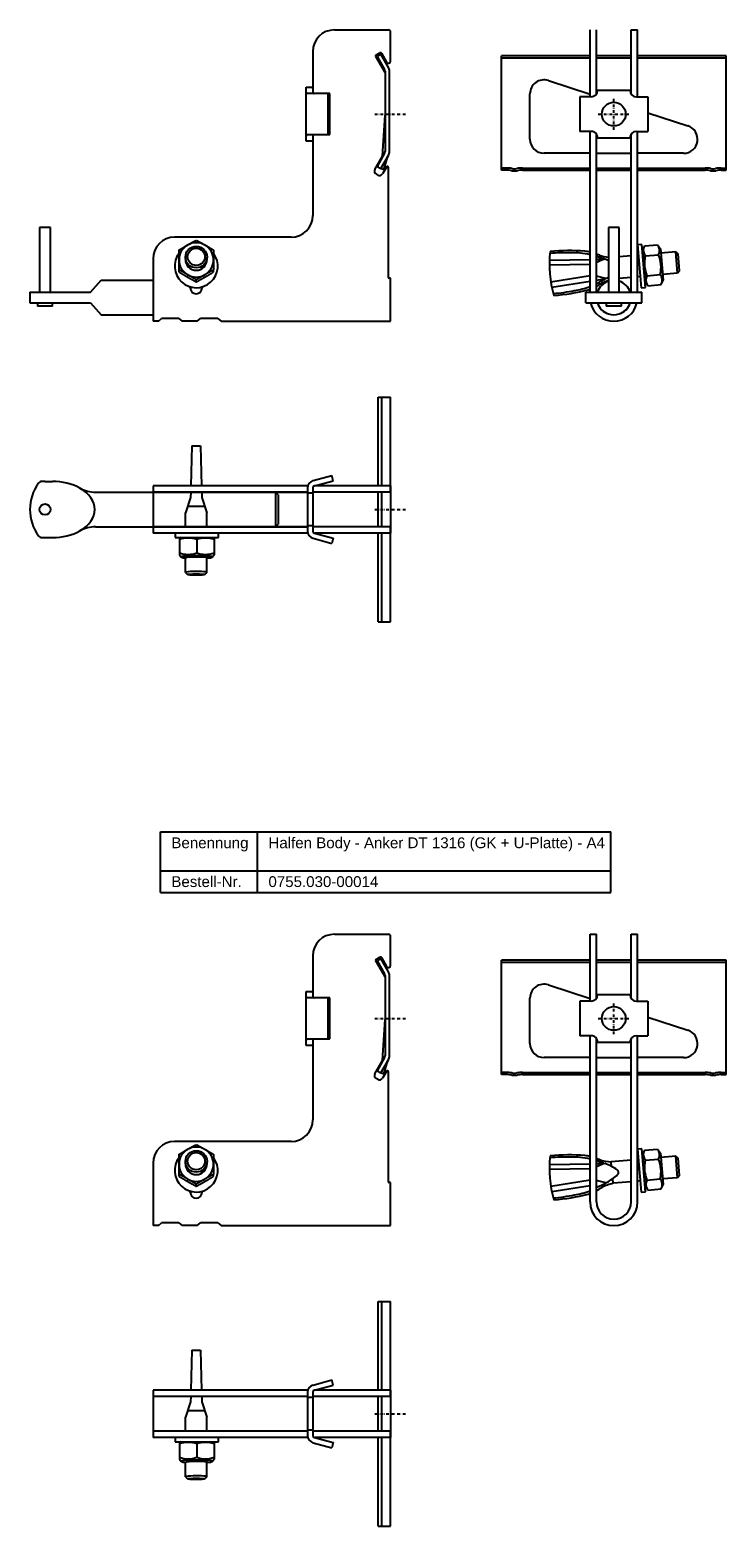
# Model space of a CAD drawing. Header units: millimetres. Extents: x 4118 to 5424, y -1122 to 170.
# Tile 1 of 4: x 4287 to 4609, y -1086 to -392. Entities that reach past the tile are written whole.
import ezdxf

# ---------------------------------------------------------------- set-up
doc = ezdxf.new("R2010")
doc.units = ezdxf.units.MM
doc.header["$LTSCALE"] = 10
doc.linetypes.add('STRICHPUNKT2', pattern=[0.5, 0.25, -0.125, 0, -0.125])
doc.layers.add('HALFEN', color=2, linetype='Continuous')
doc.styles.add('ARIAL50', font='ARIAL.TTF', dxfattribs={"height": 5})

msp = doc.modelspace()

# ---------------------------------------------------------------- linework, layer by layer
at = {"layer": 'HALFEN', "extrusion": (0, 1, 0)}
for p, q in [((4427.61, -392.32), (4452.61, -392.32)), ((4453.61, -406.75), (4453.61, -393.32)), ((4417.61, -402.32), (4417.61, -421.18)), ((4451.09, -412.11), (4446.76, -404.62)), ((4446.94, -403.94), (4448.68, -402.94)), ((4449.09, -403.58), (4447.35, -404.58)), ((4447.35, -404.58), (4450.89, -410.7)), ((4452.62, -409.7), (4449.09, -403.58)), ((4449.36, -403.12), (4451.74, -407.25)), ((4451.09, -411.45), (4451.09, -448.71)), ((4453.09, -448.71), (4453.09, -411.45)), ((4414.56, -418.82), (4417.56, -418.82)), ((4414.56, -418.94), (4414.56, -418.82)), ((4414.56, -420.12), (4414.56, -418.94)), ((4414.56, -427.1), (4414.56, -420.12)), ((4417.53, -421.82), (4415.67, -421.82)), ((4424.78, -421.82), (4417.53, -421.82)), ((4417.56, -419.43), (4417.56, -418.82)), ((4417.56, -419.43), (4417.56, -420.82)), ((4424.78, -440.82), (4424.78, -421.82)), ((4425.56, -421.82), (4424.78, -421.82)), ((4425.56, -440.82), (4425.56, -421.82)), ((4414.56, -435.54), (4414.56, -427.1)), ((4414.56, -442.52), (4414.56, -435.54)), ((4449.96, -450.85), (4451.09, -431.74)), ((4414.56, -443.7), (4414.56, -442.52)), ((4415.67, -440.82), (4417.53, -440.82)), ((4417.53, -440.82), (4424.78, -440.82)), ((4417.56, -441.82), (4417.56, -443.21)), ((4417.56, -443.21), (4417.56, -443.82)), ((4417.61, -441.46), (4417.61, -478.32)), ((4424.78, -440.82), (4425.56, -440.82)), ((4414.56, -443.82), (4414.56, -443.7)), ((4417.56, -443.82), (4414.56, -443.82)), ((4450.89, -449.46), (4447.35, -455.57)), ((4449.09, -456.57), (4452.62, -450.46)), ((4446.39, -457.02), (4449.96, -450.85)), ((4447.35, -455.57), (4449.07, -456.57)), ((4449.09, -456.57), (4449.07, -456.57)), ((4449.43, -456.7), (4449.09, -456.57)), ((4450.49, -457.07), (4449.43, -456.7)), ((4451.68, -455.87), (4449.86, -459.02)), ((4450.49, -457.07), (4452.4, -450.84)), ((4452.61, -507.02), (4452.61, -456.12)), ((4447.81, -459.57), (4446.94, -459.07)), ((4407.61, -488.32), (4353.61, -488.32)), ((4343.61, -498.32), (4343.61, -516.32)), ((4355.65, -504.45), (4355.65, -503.53)), ((4371.65, -504.45), (4371.65, -503.53)), ((4360.86, -511.82), (4360.86, -511.35)), ((4363.65, -509.04), (4363.65, -508.11)), ((4366.36, -511.35), (4366.36, -511.82)), ((4453.61, -507.32), (4452.91, -507.32)), ((4453.61, -516.32), (4453.61, -507.32)), ((4343.61, -516.32), (4343.61, -527.32)), ((4453.61, -527.32), (4453.61, -516.32)), ((4375.11, -527.32), (4453.61, -527.32)), ((4427.61, -811.32), (4452.61, -811.32)), ((4453.61, -825.75), (4453.61, -812.32)), ((4417.61, -821.32), (4417.61, -840.18)), ((4451.09, -831.11), (4446.76, -823.62)), ((4446.94, -822.94), (4448.68, -821.94)), ((4449.09, -822.58), (4447.35, -823.58)), ((4447.35, -823.58), (4450.89, -829.7)), ((4452.62, -828.7), (4449.09, -822.58)), ((4449.36, -822.12), (4451.74, -826.25)), ((4451.09, -830.45), (4451.09, -867.71)), ((4453.09, -867.71), (4453.09, -830.45)), ((4414.56, -837.82), (4417.56, -837.82)), ((4414.56, -837.94), (4414.56, -837.82)), ((4414.56, -839.13), (4414.56, -837.94)), ((4417.56, -838.43), (4417.56, -837.82)), ((4417.56, -838.43), (4417.56, -839.82)), ((4414.56, -846.1), (4414.56, -839.13)), ((4417.53, -840.82), (4415.67, -840.82)), ((4424.78, -840.82), (4417.53, -840.82)), ((4424.78, -859.82), (4424.78, -840.82)), ((4425.56, -840.82), (4424.78, -840.82)), ((4425.56, -859.82), (4425.56, -840.82)), ((4414.56, -854.54), (4414.56, -846.1)), ((4449.96, -869.85), (4451.09, -850.74)), ((4414.56, -861.52), (4414.56, -854.54)), ((4414.56, -862.71), (4414.56, -861.52)), ((4414.56, -862.82), (4414.56, -862.71)), ((4417.56, -862.82), (4414.56, -862.82)), ((4415.67, -859.82), (4417.53, -859.82)), ((4417.53, -859.82), (4424.78, -859.82)), ((4417.56, -860.82), (4417.56, -862.21)), ((4417.56, -862.21), (4417.56, -862.82)), ((4417.61, -860.46), (4417.61, -897.32)), ((4424.78, -859.82), (4425.56, -859.82)), ((4446.39, -876.02), (4449.96, -869.85)), ((4450.89, -868.46), (4447.35, -874.58)), ((4449.09, -875.57), (4452.62, -869.46)), ((4450.49, -876.08), (4452.4, -869.84)), ((4447.81, -878.57), (4446.94, -878.07)), ((4447.35, -874.58), (4449.07, -875.57)), ((4449.09, -875.57), (4449.07, -875.57)), ((4449.43, -875.7), (4449.09, -875.57)), ((4450.49, -876.08), (4449.43, -875.7)), ((4451.68, -874.87), (4449.86, -878.02)), ((4452.61, -926.02), (4452.61, -875.12)), ((4407.61, -907.32), (4353.61, -907.32)), ((4343.61, -917.32), (4343.61, -935.32)), ((4355.65, -923.45), (4355.65, -922.53)), ((4363.65, -928.04), (4363.65, -927.12)), ((4371.65, -923.45), (4371.65, -922.53)), ((4453.61, -926.32), (4452.91, -926.32)), ((4453.61, -935.32), (4453.61, -926.32)), ((4343.61, -935.32), (4343.61, -946.32)), ((4360.86, -930.82), (4360.86, -930.35)), ((4366.36, -930.35), (4366.36, -930.82)), ((4453.61, -946.32), (4453.61, -935.32)), ((4375.11, -946.32), (4453.61, -946.32))]:
    msp.add_line(p, q, dxfattribs=at)
at = {"layer": 'HALFEN'}
for p, q in [((4546.01, -423.31), (4546.01, -392.32)), ((4549.01, -421.98), (4549.01, -392.32)), ((4565.01, -421.97), (4565.01, -392.32)), ((4565.01, -392.32), (4568.01, -392.32)), ((4568.01, -423.33), (4568.01, -392.32)), ((4505.01, -457.32), (4505.01, -404.33)), ((4546.01, -404.33), (4505.01, -404.33)), ((4546.01, -405.33), (4505.01, -405.33)), ((4565.01, -404.33), (4549.01, -404.33)), ((4565.01, -405.33), (4549.01, -405.33)), ((4609.01, -404.33), (4568.01, -404.33)), ((4609.01, -405.33), (4568.01, -405.33)), ((4609.01, -457.32), (4609.01, -404.33)), ((4526.7, -415.78), (4546.01, -422.05)), ((4518.19, -442.96), (4518.19, -421.96)), ((4564.52, -420.33), (4549.52, -420.31)), ((4541.3, -423.31), (4541.29, -439.31)), ((4546.51, -423.31), (4541.3, -423.31)), ((4567.51, -423.33), (4572.72, -423.33)), ((4572.72, -423.33), (4572.71, -439.33)), ((4572.72, -430.73), (4591.33, -436.78)), ((4546.5, -439.31), (4541.29, -439.31)), ((4546.01, -513.82), (4546.01, -439.31)), ((4549.01, -513.82), (4549.01, -440.67)), ((4549.5, -442.31), (4564.5, -442.33)), ((4565.01, -513.82), (4565.01, -440.66)), ((4567.5, -439.33), (4572.71, -439.33)), ((4568.01, -513.82), (4568.01, -439.33)), ((4546.01, -449.46), (4524.69, -449.46)), ((4549.01, -449.46), (4565.01, -449.46)), ((4589.32, -449.46), (4568.01, -449.46)), ((4507.26, -456.32), (4505.01, -456.32)), ((4507.26, -457.32), (4505.01, -457.32)), ((4514.76, -456.32), (4546.01, -456.32)), ((4514.76, -457.32), (4546.01, -457.32)), ((4549.01, -456.32), (4565.01, -456.32)), ((4549.01, -457.32), (4565.01, -457.32)), ((4568.01, -456.32), (4599.26, -456.32)), ((4568.01, -457.32), (4599.26, -457.32)), ((4606.76, -456.32), (4609.01, -456.32)), ((4606.76, -457.32), (4609.01, -457.32)), ((4291.11, -483.82), (4291.11, -513.82)), ((4296.11, -483.82), (4291.11, -483.82)), ((4296.11, -513.82), (4296.11, -483.82)), ((4554.51, -483.82), (4554.51, -513.82)), ((4559.51, -483.82), (4554.51, -483.82)), ((4559.51, -513.82), (4559.51, -483.82)), ((4570, -491.74), (4568.01, -491.91)), ((4568.01, -491.91), (4569.75, -511.84)), ((4571.74, -511.66), (4570, -491.74)), ((4571.18, -492.4), (4577.32, -491.86)), ((4577.32, -491.86), (4578.6, -493.7)), ((4358.65, -498.6), (4358.64, -497.59)), ((4368.65, -498.6), (4368.65, -497.59)), ((4527.21, -498.96), (4546.01, -498.61)), ((4549.01, -498.55), (4552.59, -498.49)), ((4552.59, -498.49), (4549.01, -500.14)), ((4565.01, -496.94), (4559.51, -497.42)), ((4568.42, -496.64), (4568.01, -496.68)), ((4571.18, -492.4), (4570.23, -494.43)), ((4570.23, -494.43), (4571.51, -508.97)), ((4571.58, -497), (4577.72, -496.46)), ((4578.6, -493.7), (4579.88, -508.24)), ((4585.72, -495.13), (4578.78, -495.73)), ((4586.8, -496.04), (4585.72, -495.13)), ((4586.59, -505.09), (4585.72, -495.13)), ((4587.5, -504.01), (4586.8, -496.04)), ((4546.01, -501.03), (4527.18, -501.26)), ((4572.39, -506.2), (4578.53, -505.67)), ((4586.59, -505.09), (4579.65, -505.7)), ((4587.5, -504.01), (4586.59, -505.09)), ((4314.61, -513.82), (4319.61, -508.32)), ((4319.61, -508.32), (4343.61, -508.32)), ((4546.01, -506.25), (4527.88, -509.23)), ((4528.3, -511.48), (4546.01, -508.7)), ((4553.38, -507.54), (4549.01, -506.39)), ((4549.01, -508.23), (4553.38, -507.54)), ((4565.01, -506.98), (4559.51, -507.46)), ((4569.29, -506.6), (4568.01, -506.72)), ((4569.75, -511.84), (4571.74, -511.66)), ((4572.79, -510.81), (4571.51, -508.97)), ((4572.79, -510.81), (4578.93, -510.27)), ((4578.93, -510.27), (4579.88, -508.24)), ((4286.61, -513.82), (4314.61, -513.82)), ((4286.61, -513.82), (4286.61, -518.82)), ((4286.61, -518.82), (4314.61, -518.82)), ((4290.11, -518.82), (4290.11, -520.32)), ((4297.11, -520.32), (4297.11, -518.82)), ((4314.61, -518.82), (4319.61, -524.32)), ((4544.01, -513.82), (4570.01, -513.82)), ((4544.01, -518.82), (4544.01, -513.82)), ((4544.01, -518.82), (4570.01, -518.82)), ((4553.51, -518.82), (4553.51, -520.32)), ((4560.51, -520.32), (4560.51, -518.82)), ((4570.01, -518.82), (4570.01, -513.82)), ((4297.11, -520.32), (4290.11, -520.32)), ((4319.61, -524.32), (4343.61, -524.32)), ((4346.11, -527.32), (4347.61, -526.02)), ((4355.61, -526.02), (4347.61, -526.02)), ((4355.61, -526.02), (4357.11, -527.32)), ((4364.11, -527.32), (4365.61, -526.02)), ((4373.61, -526.02), (4365.61, -526.02)), ((4373.61, -526.02), (4375.11, -527.32)), ((4560.51, -520.32), (4553.51, -520.32)), ((4346.11, -527.32), (4343.61, -527.32)), ((4346.11, -527.32), (4343.61, -527.32)), ((4364.11, -527.32), (4357.11, -527.32)), ((4447.88, -603.51), (4447.88, -562.51)), ((4447.88, -562.51), (4453.61, -562.51)), ((4449.61, -603.51), (4449.61, -562.51)), ((4453.61, -606.51), (4453.61, -562.51)), ((4361.59, -584.99), (4361.15, -603.51)), ((4361.61, -584.99), (4365.61, -584.99)), ((4365.63, -584.99), (4366.08, -603.51)), ((4293.61, -601.51), (4297.02, -601.51)), ((4417.71, -601.14), (4426.46, -598.8)), ((4418.35, -603.56), (4427.11, -601.21)), ((4427.11, -601.21), (4426.46, -598.8)), ((4317.02, -606.51), (4415.11, -606.51)), ((4415.26, -603.51), (4343.61, -603.51)), ((4343.61, -603.51), (4343.61, -625.51)), ((4415.11, -606.51), (4343.61, -606.51)), ((4361.02, -608.95), (4358.61, -615.99)), ((4361.07, -606.51), (4361.02, -608.95)), ((4366.15, -606.51), (4366.21, -608.95)), ((4366.21, -608.95), (4368.61, -616.01)), ((4400.38, -606.51), (4400.38, -622.51)), ((4401.61, -607.74), (4400.38, -606.51)), ((4401.61, -607.74), (4401.61, -621.28)), ((4415.11, -604.53), (4415.11, -624.49)), ((4417.61, -607.01), (4415.11, -607.01)), ((4417.61, -604.53), (4417.61, -624.49)), ((4453.61, -606.51), (4417.61, -606.51)), ((4417.61, -606.51), (4417.61, -608.51)), ((4417.61, -608.51), (4417.61, -620.51)), ((4453.61, -603.51), (4418.54, -603.51)), ((4447.88, -622.51), (4447.88, -606.51)), ((4449.61, -622.51), (4449.61, -606.51)), ((4453.61, -603.51), (4453.61, -625.51)), ((4453.61, -606.51), (4453.61, -622.51)), ((4358.61, -622.51), (4358.61, -615.99)), ((4359.64, -612.99), (4367.56, -612.99)), ((4368.61, -622.51), (4368.61, -616.01)), ((4317.02, -622.51), (4415.11, -622.51)), ((4415.11, -622.51), (4343.61, -622.51)), ((4400.38, -622.51), (4401.61, -621.28)), ((4417.61, -622.01), (4415.11, -622.01)), ((4417.61, -620.51), (4417.61, -622.51)), ((4453.61, -622.51), (4417.61, -622.51)), ((4453.61, -666.51), (4453.61, -622.51)), ((4292.22, -627.51), (4297.02, -627.51)), ((4415.26, -625.51), (4343.61, -625.51)), ((4373.9, -625.51), (4353.9, -625.51)), ((4353.9, -625.51), (4353.9, -627.51)), ((4353.9, -627.51), (4373.9, -627.51)), ((4356.6, -627.51), (4355.9, -627.91)), ((4355.9, -627.91), (4355.9, -635.5)), ((4356.6, -627.51), (4371.2, -627.51)), ((4363.9, -628.45), (4363.9, -634.61)), ((4371.2, -627.51), (4371.9, -627.91)), ((4371.9, -627.91), (4371.9, -635.5)), ((4373.9, -627.51), (4373.9, -625.51)), ((4417.71, -627.87), (4426.46, -630.22)), ((4418.35, -625.46), (4427.11, -627.8)), ((4453.61, -625.51), (4418.54, -625.51)), ((4427.11, -627.8), (4426.46, -630.22)), ((4447.88, -666.51), (4447.88, -625.51)), ((4449.61, -666.51), (4449.61, -625.51)), ((4355.9, -635.5), (4356.6, -636.53)), ((4358.61, -643.68), (4358.61, -636.96)), ((4368.61, -643.66), (4368.61, -636.83)), ((4371.9, -635.5), (4371.2, -636.53)), ((4358.61, -643.66), (4359.61, -644.65)), ((4368.61, -643.66), (4367.61, -644.65)), ((4447.88, -666.51), (4453.61, -666.51)), ((4347.11, -763.93), (4555.58, -763.93)), ((4347.11, -791.93), (4347.11, -763.93)), ((4392.07, -791.93), (4392.07, -763.93)), ((4555.58, -791.93), (4555.58, -763.93)), ((4347.11, -781.93), (4555.58, -781.93)), ((4347.11, -791.93), (4555.58, -791.93)), ((4546.01, -842.31), (4546.01, -811.32)), ((4546.01, -811.32), (4549.01, -811.32)), ((4549.01, -840.98), (4549.01, -811.32)), ((4565.01, -840.98), (4565.01, -811.32)), ((4565.01, -811.32), (4568.01, -811.32)), ((4568.01, -842.33), (4568.01, -811.32)), ((4505.01, -876.33), (4505.01, -823.33)), ((4546.01, -823.33), (4505.01, -823.33)), ((4546.01, -824.33), (4505.01, -824.33)), ((4565.01, -823.33), (4549.01, -823.33)), ((4565.01, -824.33), (4549.01, -824.33)), ((4609.01, -823.33), (4568.01, -823.33)), ((4609.01, -824.33), (4568.01, -824.33)), ((4609.01, -876.33), (4609.01, -823.33)), ((4526.7, -834.78), (4546.01, -841.05)), ((4518.19, -861.96), (4518.19, -840.96)), ((4541.3, -842.31), (4541.29, -858.31)), ((4546.51, -842.31), (4541.3, -842.31)), ((4564.52, -839.33), (4549.52, -839.32)), ((4567.51, -842.33), (4572.72, -842.33)), ((4572.72, -842.33), (4572.71, -858.33)), ((4572.72, -849.73), (4591.33, -855.78)), ((4546.5, -858.31), (4541.29, -858.31)), ((4546.01, -935.32), (4546.01, -858.31)), ((4567.5, -858.33), (4572.71, -858.33)), ((4568.01, -935.32), (4568.01, -858.33)), ((4549.01, -935.32), (4549.01, -859.67)), ((4549.5, -861.32), (4564.5, -861.33)), ((4565.01, -935.32), (4565.01, -859.66)), ((4546.01, -868.46), (4524.69, -868.46)), ((4549.01, -868.46), (4565.01, -868.46)), ((4589.32, -868.46), (4568.01, -868.46)), ((4507.26, -875.33), (4505.01, -875.33)), ((4507.26, -876.33), (4505.01, -876.33)), ((4514.76, -875.33), (4546.01, -875.33)), ((4514.76, -876.33), (4546.01, -876.33)), ((4549.01, -875.33), (4565.01, -875.33)), ((4549.01, -876.33), (4565.01, -876.33)), ((4568.01, -875.33), (4599.26, -875.33)), ((4568.01, -876.33), (4599.26, -876.33)), ((4606.76, -875.33), (4609.01, -875.33)), ((4606.76, -876.33), (4609.01, -876.33)), ((4570, -910.74), (4568.01, -910.91)), ((4568.01, -910.91), (4569.75, -930.84)), ((4571.74, -930.66), (4570, -910.74)), ((4571.18, -911.4), (4570.23, -913.43)), ((4570.23, -913.43), (4571.51, -927.97)), ((4571.18, -911.4), (4577.32, -910.86)), ((4577.32, -910.86), (4578.6, -912.7)), ((4578.6, -912.7), (4579.88, -927.24)), ((4585.72, -914.13), (4578.78, -914.74)), ((4586.8, -915.04), (4585.72, -914.13)), ((4586.59, -924.09), (4585.72, -914.13)), ((4358.65, -917.6), (4358.64, -916.59)), ((4368.65, -917.6), (4368.65, -916.59)), ((4546.01, -920.03), (4527.18, -920.26)), ((4527.21, -917.96), (4546.01, -917.61)), ((4549.01, -917.55), (4552.59, -917.49)), ((4552.59, -917.49), (4549.01, -919.14)), ((4565.01, -915.94), (4555.83, -916.74)), ((4556.02, -918.91), (4555.83, -916.74)), ((4568.42, -915.64), (4568.01, -915.68)), ((4571.58, -916), (4577.72, -915.46)), ((4587.5, -923.01), (4586.8, -915.04)), ((4546.01, -925.25), (4527.88, -928.23)), ((4528.3, -930.48), (4546.01, -927.7)), ((4553.38, -926.54), (4549.01, -925.39)), ((4556.71, -926.71), (4556.52, -924.55)), ((4565.01, -925.98), (4556.71, -926.71)), ((4569.29, -925.6), (4568.01, -925.72)), ((4572.79, -929.81), (4571.51, -927.97)), ((4572.39, -925.21), (4578.53, -924.67)), ((4578.93, -929.27), (4579.88, -927.24)), ((4586.59, -924.09), (4579.65, -924.7)), ((4587.5, -923.01), (4586.59, -924.09)), ((4569.75, -930.84), (4571.74, -930.66)), ((4572.79, -929.81), (4578.93, -929.27)), ((4346.11, -946.32), (4343.61, -946.32)), ((4346.11, -946.32), (4343.61, -946.32)), ((4346.11, -946.32), (4347.61, -945.02)), ((4355.61, -945.02), (4347.61, -945.02)), ((4355.61, -945.02), (4357.11, -946.32)), ((4364.11, -946.32), (4357.11, -946.32)), ((4364.11, -946.32), (4365.61, -945.02)), ((4373.61, -945.02), (4365.61, -945.02)), ((4373.61, -945.02), (4375.11, -946.32)), ((4447.88, -1022.51), (4447.88, -981.51)), ((4447.88, -981.51), (4453.61, -981.51)), ((4449.61, -1022.51), (4449.61, -981.51)), ((4453.61, -1025.51), (4453.61, -981.51)), ((4361.59, -1003.99), (4361.15, -1022.51)), ((4361.61, -1003.99), (4365.61, -1003.99)), ((4365.63, -1003.99), (4366.08, -1022.51)), ((4417.71, -1020.15), (4426.46, -1017.8)), ((4427.11, -1020.21), (4426.46, -1017.8)), ((4415.26, -1022.51), (4343.61, -1022.51)), ((4343.61, -1022.51), (4343.61, -1044.51)), ((4415.11, -1025.51), (4343.61, -1025.51)), ((4361.07, -1025.51), (4361.02, -1027.95)), ((4366.15, -1025.51), (4366.21, -1027.95)), ((4415.11, -1023.53), (4415.11, -1043.49)), ((4417.61, -1023.53), (4417.61, -1043.49)), ((4453.61, -1025.51), (4417.61, -1025.51)), ((4417.61, -1025.51), (4417.61, -1027.51)), ((4418.35, -1022.56), (4427.11, -1020.21)), ((4453.61, -1022.51), (4418.54, -1022.51)), ((4447.88, -1041.51), (4447.88, -1025.51)), ((4449.61, -1041.51), (4449.61, -1025.51)), ((4453.61, -1022.51), (4453.61, -1044.51)), ((4453.61, -1025.51), (4453.61, -1041.51)), ((4361.02, -1027.95), (4358.61, -1034.99)), ((4359.64, -1031.99), (4367.56, -1031.99)), ((4366.21, -1027.95), (4368.61, -1035.01)), ((4417.61, -1026.01), (4415.11, -1026.01)), ((4417.61, -1027.51), (4417.61, -1039.51)), ((4358.61, -1041.51), (4358.61, -1034.99)), ((4368.61, -1041.51), (4368.61, -1035.01)), ((4417.61, -1039.51), (4417.61, -1041.51)), ((4415.11, -1041.51), (4343.61, -1041.51)), ((4415.26, -1044.51), (4343.61, -1044.51)), ((4373.9, -1044.51), (4353.9, -1044.51)), ((4353.9, -1044.51), (4353.9, -1046.51)), ((4353.9, -1046.51), (4373.9, -1046.51)), ((4356.6, -1046.51), (4355.9, -1046.91)), ((4356.6, -1046.51), (4371.2, -1046.51)), ((4371.2, -1046.51), (4371.9, -1046.91)), ((4373.9, -1046.51), (4373.9, -1044.51)), ((4417.61, -1041.01), (4415.11, -1041.01)), ((4453.61, -1041.51), (4417.61, -1041.51)), ((4418.35, -1044.46), (4427.11, -1046.81)), ((4453.61, -1044.51), (4418.54, -1044.51)), ((4447.88, -1085.51), (4447.88, -1044.51)), ((4449.61, -1085.51), (4449.61, -1044.51)), ((4453.61, -1085.51), (4453.61, -1041.51)), ((4355.9, -1046.91), (4355.9, -1054.51)), ((4363.9, -1047.46), (4363.9, -1053.62)), ((4371.9, -1046.91), (4371.9, -1054.51)), ((4417.71, -1046.87), (4426.46, -1049.22)), ((4427.11, -1046.81), (4426.46, -1049.22)), ((4355.9, -1054.51), (4356.6, -1055.53)), ((4358.61, -1062.68), (4358.61, -1055.96)), ((4368.61, -1062.66), (4368.61, -1055.84)), ((4371.9, -1054.51), (4371.2, -1055.53)), ((4358.61, -1062.66), (4359.61, -1063.65)), ((4368.61, -1062.66), (4367.61, -1063.65)), ((4447.88, -1085.51), (4453.61, -1085.51))]:
    msp.add_line(p, q, dxfattribs=at)
at = {"layer": 'HALFEN', "color": 1, "linetype": 'STRICHPUNKT2', "ltscale": 0.5}
for p, q in [((4557.01, -438.57), (4557.01, -424.07)), ((4446.36, -431.32), (4460.86, -431.32)), ((4549.76, -431.32), (4564.26, -431.32)), ((4446.36, -614.51), (4460.86, -614.51)), ((4557.01, -857.57), (4557.01, -843.07)), ((4446.36, -850.32), (4460.86, -850.32)), ((4549.76, -850.32), (4564.26, -850.32)), ((4446.36, -1033.51), (4460.86, -1033.51))]:
    msp.add_line(p, q, dxfattribs=at)
at = {"layer": 'HALFEN'}
for centre, radius in [((4557.01, -431.32), 5.5), ((4293.61, -614.51), 2.55), ((4557.01, -850.32), 5.5)]:
    msp.add_circle(centre, radius, dxfattribs=at)
for centre, radius, start, end in [((4427.61, -402.32), 10, 90, 180), ((4452.61, -393.32), 1, 0, 90), ((4447.19, -404.37), 0.5, 120, 210), ((4448.93, -403.37), 0.5, 30, 120), ((4452.61, -406.75), 1, 210, 0), ((4449.59, -411.45), 1.5, 0, 30), ((4449.59, -411.45), 3.5, 0, 30), ((4524.69, -421.96), 6.5, 72, 180), ((4546.52, -420.31), 3, 269.95559, 359.95559), ((4567.52, -420.33), 3, 179.95559, 269.95559), ((4524.69, -442.96), 6.5, 180, 270), ((4546.5, -442.31), 3, 359.95559, 89.95559), ((4567.5, -442.33), 3, 89.95559, 179.95559), ((4589.32, -442.96), 6.5, 270, 72), ((4449.59, -448.71), 1.5, 330, 360), ((4449.59, -448.71), 3.5, 330, 0), ((4447.69, -457.77), 1.5, 150, 240), ((4452.11, -456.12), 0.5, 0, 150), ((4507.26, -472.32), 16, 80.36636, 90), ((4507.26, -472.32), 15, 80.36636, 90), ((4511.01, -450.23), 6.41, 260.36636, 279.63364), ((4514.76, -472.32), 16, 90, 99.63364), ((4514.76, -472.32), 15, 90, 99.63364), ((4599.26, -472.32), 16, 80.36636, 90), ((4599.26, -472.32), 15, 80.36636, 90), ((4603.01, -450.23), 6.41, 260.36636, 279.63364), ((4606.76, -472.32), 16, 90, 99.63364), ((4606.76, -472.32), 15, 90, 99.63364), ((4448.56, -458.27), 1.5, 240, 330), ((4511.01, -450.23), 7.41, 260.36636, 279.63364), ((4603.01, -450.23), 7.41, 260.36636, 279.63364), ((4407.61, -478.32), 10, 270, 0), ((4353.61, -498.32), 10, 90, 180), ((4363.61, -501.74), 10, 142.77906, 36.51596), ((4580.21, -500.63), 53.03, 173.82027, 196.17973), ((4535.15, -582.36), 86.81, 88.64672, 95.12899), ((4536.27, -599.71), 105.15, 86.04137, 94.79234), ((4538.02, -531.33), 35.76, 77.09525, 91.31141), ((4537.98, -527.41), 33.07, 75.95927, 80.34246), ((4537.98, -527.41), 33.07, 68.09069, 70.52951), ((4538.02, -531.33), 35.76, 69.02091, 72.10841), ((4557.53, -472.98), 24.81, 253.11296, 262.99761), ((4543.96, -522.99), 25.98, 69.87312, 74.68904), ((4544.94, -521.97), 24.69, 67.20409, 71.18568), ((4574.74, -494.41), 4.08, 159.43847, 219.43847), ((4586.48, -500.33), 15.27, 167.38303, 202.61697), ((4574.16, -494.46), 4.08, 330.56153, 30.56153), ((4563.63, -502.33), 15.27, 347.38303, 22.61697), ((4575.37, -508.26), 4.08, 339.43847, 39.43847), ((4363.61, -511.82), 2.75, 180, 0), ((4452.91, -507.02), 0.3, 180, 270), ((4519.73, -410.69), 105.15, 275.20766, 283.95863), ((4533.33, -477.73), 35.76, 278.68859, 290.75985), ((4533.97, -481.59), 33.07, 289.65754, 291.33467), ((4533.33, -477.73), 35.76, 295.99787, 300.97909), ((4533.97, -481.59), 33.07, 297.03435, 301.90931), ((4557.01, -516.32), 8, 108.20996, 161.79004), ((4562.68, -531.8), 24.81, 109.22537, 116.88704), ((4540.63, -484.9), 25.98, 295.31096, 300.12688), ((4541.77, -485.75), 24.69, 298.81432, 301.05233), ((4557.01, -516.32), 8, 18.20996, 71.79004), ((4575.95, -508.21), 4.08, 150.56153, 210.56153), ((4521.64, -427.97), 86.81, 274.87101, 281.35328), ((4557.01, -516.32), 11, 193.13656, 346.86344), ((4557.01, -516.32), 8, 198.20996, 251.79004), ((4557.01, -516.32), 8, 198.20996, 341.79004), ((4557.01, -516.32), 8, 288.20996, 341.79004), ((4307.17, -614.51), 20.55, 143.64928, 216.35854), ((4292.22, -603.51), 2, 91.33538, 143.64928), ((4292.95, -634.88), 33.38, 88.87071, 91.33538), ((4418.61, -604.53), 3.5, 105, 180), ((4317.02, -591.51), 15, 240.67836, 270), ((4418.61, -604.53), 1, 105, 180), ((4317.02, -637.51), 15, 90, 119.32164), ((4292.22, -625.51), 2, 216.35854, 270), ((4359.9, -639.27), 11.53, 69.70545, 110.29455), ((4367.9, -639.27), 11.53, 69.70545, 110.29455), ((4418.61, -624.49), 3.5, 180, 255), ((4418.61, -624.49), 1, 180, 255), ((4359.9, -623.8), 11.53, 249.70545, 290.29455), ((4367.9, -623.8), 11.53, 249.70545, 290.29455), ((4427.61, -821.32), 10, 90, 180), ((4452.61, -812.32), 1, 0, 90), ((4447.19, -823.37), 0.5, 120, 210), ((4448.93, -822.37), 0.5, 30, 120), ((4449.59, -830.45), 1.5, 0, 30), ((4452.61, -825.75), 1, 210, 0), ((4449.59, -830.45), 3.5, 0, 30), ((4524.69, -840.96), 6.5, 72, 180), ((4546.52, -839.31), 3, 269.95559, 359.95559), ((4567.52, -839.33), 3, 179.95559, 269.95559), ((4546.5, -861.31), 3, 359.95559, 89.95559), ((4567.5, -861.33), 3, 89.95559, 179.95559), ((4589.32, -861.96), 6.5, 270, 72), ((4524.69, -861.96), 6.5, 180, 270), ((4449.59, -867.71), 1.5, 330, 360), ((4449.59, -867.71), 3.5, 330, 0), ((4447.69, -876.77), 1.5, 150, 240), ((4448.56, -877.27), 1.5, 240, 330), ((4452.11, -875.12), 0.5, 0, 150), ((4507.26, -891.33), 16, 80.36636, 90), ((4507.26, -891.33), 15, 80.36636, 90), ((4511.01, -869.23), 7.41, 260.36636, 279.63364), ((4511.01, -869.23), 6.41, 260.36636, 279.63364), ((4514.76, -891.33), 16, 90, 99.63364), ((4514.76, -891.33), 15, 90, 99.63364), ((4599.26, -891.33), 16, 80.36636, 90), ((4599.26, -891.33), 15, 80.36636, 90), ((4603.01, -869.23), 7.41, 260.36636, 279.63364), ((4603.01, -869.23), 6.41, 260.36636, 279.63364), ((4606.76, -891.33), 16, 90, 99.63364), ((4606.76, -891.33), 15, 90, 99.63364), ((4407.61, -897.32), 10, 270, 0), ((4353.61, -917.32), 10, 90, 180), ((4363.61, -920.74), 10, 142.77906, 36.51596), ((4580.21, -919.63), 53.03, 173.82027, 196.17973), ((4535.15, -1001.36), 86.81, 88.64672, 95.12899), ((4536.27, -1018.71), 105.15, 86.04137, 94.79234), ((4538.02, -950.33), 35.76, 77.09525, 91.31141), ((4537.98, -946.41), 33.07, 75.95927, 80.34246), ((4574.74, -913.41), 4.08, 159.43847, 219.43847), ((4574.16, -913.46), 4.08, 330.56153, 30.56153), ((4537.98, -946.41), 33.07, 68.09069, 70.52951), ((4538.02, -950.33), 35.76, 69.02091, 72.10841), ((4557.53, -891.98), 24.81, 253.11296, 266.23113), ((4543.96, -942), 25.98, 69.87312, 74.68904), ((4544.94, -940.97), 24.69, 56.39419, 71.18568), ((4557.9, -921.57), 1.36, 4.51801, 58.84061), ((4557.9, -921.6), 1.36, 311.15939, 5.48199), ((4586.48, -919.34), 15.27, 167.38303, 202.61697), ((4563.63, -921.33), 15.27, 347.38303, 22.61697), ((4452.91, -926.02), 0.3, 180, 270), ((4540.63, -903.91), 25.98, 288.80694, 300.12688), ((4533.97, -900.59), 33.07, 297.03435, 301.90931), ((4562.68, -950.8), 24.81, 103.76887, 116.88704), ((4541.77, -904.75), 24.69, 298.81432, 313.60581), ((4575.95, -927.21), 4.08, 150.56153, 210.56153), ((4575.37, -927.26), 4.08, 339.43847, 39.43847), ((4363.61, -930.82), 2.75, 180, 0), ((4521.64, -846.97), 86.81, 274.87101, 281.35328), ((4519.73, -829.69), 105.15, 275.20766, 283.95863), ((4533.33, -896.73), 35.76, 278.68859, 290.75985), ((4533.97, -900.59), 33.07, 289.65754, 291.33467), ((4557.01, -935.32), 11, 180, 0), ((4557.01, -935.32), 8, 180, 0), ((4418.61, -1023.53), 3.5, 105, 180), ((4418.61, -1023.53), 1, 105, 180), ((4418.61, -1043.49), 3.5, 180, 255), ((4418.61, -1043.49), 1, 180, 255), ((4359.9, -1058.27), 11.53, 69.70545, 110.29455), ((4359.9, -1042.8), 11.53, 249.70545, 290.29455), ((4367.9, -1058.27), 11.53, 69.70545, 110.29455), ((4367.9, -1042.8), 11.53, 249.70545, 290.29455)]:
    msp.add_arc(centre, radius, start, end, dxfattribs=at)
for centre, major_axis, ratio, start_param, end_param in [((4363.65, -498.86), (8, 0), 0.992546, 2.094395, 3.141593), ((4363.65, -498.86), (8, 0), 0.992546, 1.047198, 2.094395), ((4363.65, -498.86), (-8, 0), 0.992546, 3.141593, 4.18879), ((4363.65, -498.86), (-8, 0), 0.992546, 0, 1.047198), ((4363.65, -498.69), (-5, 0), 0.992546, -0.018407, 1.570796), ((4363.65, -498.69), (5, 0), 0.992546, 4.712389, 6.301592), ((4363.65, -498.86), (8, 0), 0.992546, -1.047198, 0), ((4363.65, -498.86), (-8, 0), 0.992546, 1.047198, 2.094395), ((4297.02, -614.51), (-19.6, 0), 0.663426, 4.00986, 4.712389), ((4297.02, -614.51), (-19.6, 0), 0.663426, 2.273326, 4.00986), ((4297.02, -614.51), (19.6, 0), 0.663426, 4.712389, 5.414918), ((4363.9, -636.53), (-7.3, 0), 0.084966, 2.32591, 7.098867), ((4363.9, -636.98), (-5, 0), 0.0871, 3.141593, 6.283185), ((4363.61, -643.68), (-5, 0), 0.0871, 3.141593, 6.333882), ((4363.65, -917.86), (8, 0), 0.992546, 2.094395, 3.141593), ((4363.65, -917.86), (8, 0), 0.992546, 1.047198, 2.094395), ((4363.65, -917.86), (-8, 0), 0.992546, 3.141593, 4.18879), ((4363.65, -917.86), (-8, 0), 0.992546, 0, 1.047198), ((4363.65, -917.69), (-5, 0), 0.992546, -0.018407, 1.570796), ((4363.65, -917.69), (5, 0), 0.992546, 4.712389, 6.301592), ((4363.65, -917.86), (8, 0), 0.992546, -1.047198, 0), ((4363.65, -917.86), (-8, 0), 0.992546, 1.047198, 2.094395), ((4363.9, -1055.53), (-7.3, 0), 0.084966, 2.32591, 7.098867), ((4363.9, -1055.98), (-5, 0), 0.0871, 3.141593, 6.283185), ((4363.61, -1062.68), (-5, 0), 0.0871, 3.141593, 6.333882)]:
    msp.add_ellipse(centre, major_axis=major_axis, ratio=ratio, start_param=start_param, end_param=end_param, dxfattribs=at)
for centre, major_axis, ratio in [((4363.65, -497.59), (5, 0), 0.992546), ((4363.65, -497.47), (4, 0), 0.992546), ((4363.61, -644.65), (-4, 0), 0.087086), ((4363.65, -916.59), (5, 0), 0.992546), ((4363.65, -916.47), (4, 0), 0.992546), ((4363.61, -1063.65), (-4, 0), 0.087086)]:
    msp.add_ellipse(centre, major_axis=major_axis, ratio=ratio, dxfattribs=at)
for points, knots in [([(4415.47, -421.81), (4415.43, -421.82), (4415.39, -421.82), (4415.25, -421.82), (4415.15, -421.8), (4414.98, -421.73), (4414.9, -421.68), (4414.77, -421.54), (4414.72, -421.45), (4414.65, -421.25), (4414.62, -421.13), (4414.59, -420.87), (4414.57, -420.73), (4414.56, -420.43), (4414.56, -420.28), (4414.56, -420.12)], [12.728606, 12.728606, 12.728606, 12.728606, 12.920042, 12.920042, 13.450896, 13.450896, 13.981749, 13.981749, 14.512603, 14.512603, 15.043457, 15.043457, 15.58114, 15.58114, 16.065881, 16.065881, 16.065881, 16.065881]), ([(4417.57, -420.97), (4417.58, -421.04), (4417.59, -421.1), (4417.62, -421.23), (4417.65, -421.3), (4417.73, -421.42), (4417.78, -421.48), (4417.85, -421.54), (4417.87, -421.55), (4417.89, -421.57)], [4.1764157, 4.1764157, 4.1764157, 4.1764157, 4.4061223, 4.4061223, 4.6848401, 4.6848401, 4.9635579, 4.9635579, 5.0545355, 5.0545355, 5.0545355, 5.0545355]), ([(4417.89, -421.57), (4417.93, -421.6), (4417.97, -421.63), (4418.08, -421.7), (4418.14, -421.73), (4418.2, -421.75)], [2.958333, 2.958333, 2.958333, 2.958333, 3.2000176, 3.2000176, 3.5438255, 3.5438255, 3.5438255, 3.5438255]), ([(4418.56, -421.82), (4418.45, -421.82), (4418.33, -421.8), (4418.21, -421.76), (4418.21, -421.76), (4418.2, -421.75)], [0, 0, 0, 0, 0.6724021, 0.6724021, 0.712352, 0.712352, 0.712352, 0.712352]), ([(4414.56, -442.52), (4414.56, -442.36), (4414.56, -442.21), (4414.57, -441.91), (4414.59, -441.77), (4414.62, -441.51), (4414.65, -441.39), (4414.72, -441.19), (4414.77, -441.1), (4414.9, -440.96), (4414.98, -440.91), (4415.15, -440.84), (4415.25, -440.82), (4415.39, -440.82), (4415.43, -440.82), (4415.47, -440.83)], [10.078022, 10.078022, 10.078022, 10.078022, 10.562763, 10.562763, 11.100447, 11.100447, 11.6313, 11.6313, 12.162154, 12.162154, 12.693008, 12.693008, 13.223862, 13.223862, 13.415297, 13.415297, 13.415297, 13.415297]), ([(4417.89, -441.08), (4417.86, -441.1), (4417.82, -441.12), (4417.74, -441.2), (4417.7, -441.26), (4417.63, -441.4), (4417.6, -441.47), (4417.58, -441.59), (4417.58, -441.63), (4417.57, -441.67)], [5.6965073, 5.6965073, 5.6965073, 5.6965073, 5.8448031, 5.8448031, 6.1355616, 6.1355616, 6.4263202, 6.4263202, 6.5703905, 6.5703905, 6.5703905, 6.5703905]), ([(4418.2, -440.89), (4418.14, -440.91), (4418.08, -440.94), (4417.97, -441.01), (4417.93, -441.04), (4417.89, -441.08)], [12.3125941, 12.3125941, 12.3125941, 12.3125941, 12.6564021, 12.6564021, 12.8980867, 12.8980867, 12.8980867, 12.8980867]), ([(4418.2, -440.89), (4418.21, -440.89), (4418.21, -440.88), (4418.33, -440.84), (4418.45, -440.82), (4418.56, -440.82)], [7.8800751, 7.8800751, 7.8800751, 7.8800751, 7.920025, 7.920025, 8.5924271, 8.5924271, 8.5924271, 8.5924271]), ([(4415.47, -840.81), (4415.43, -840.82), (4415.39, -840.82), (4415.25, -840.82), (4415.15, -840.8), (4414.98, -840.74), (4414.9, -840.68), (4414.77, -840.54), (4414.72, -840.45), (4414.65, -840.25), (4414.62, -840.13), (4414.59, -839.88), (4414.57, -839.73), (4414.56, -839.43), (4414.56, -839.28), (4414.56, -839.13)], [12.728606, 12.728606, 12.728606, 12.728606, 12.920042, 12.920042, 13.450896, 13.450896, 13.981749, 13.981749, 14.512603, 14.512603, 15.043457, 15.043457, 15.58114, 15.58114, 16.065881, 16.065881, 16.065881, 16.065881]), ([(4417.57, -839.98), (4417.58, -840.04), (4417.59, -840.1), (4417.62, -840.23), (4417.65, -840.3), (4417.73, -840.43), (4417.78, -840.48), (4417.85, -840.54), (4417.87, -840.55), (4417.89, -840.57)], [4.1764157, 4.1764157, 4.1764157, 4.1764157, 4.4061223, 4.4061223, 4.6848401, 4.6848401, 4.9635579, 4.9635579, 5.0545355, 5.0545355, 5.0545355, 5.0545355]), ([(4417.89, -840.57), (4417.93, -840.6), (4417.97, -840.63), (4418.08, -840.7), (4418.14, -840.73), (4418.2, -840.75)], [2.958333, 2.958333, 2.958333, 2.958333, 3.2000176, 3.2000176, 3.5438255, 3.5438255, 3.5438255, 3.5438255]), ([(4418.56, -840.82), (4418.45, -840.82), (4418.33, -840.8), (4418.21, -840.76), (4418.21, -840.76), (4418.2, -840.75)], [0, 0, 0, 0, 0.6724021, 0.6724021, 0.712352, 0.712352, 0.712352, 0.712352]), ([(4414.56, -861.52), (4414.56, -861.36), (4414.56, -861.21), (4414.57, -860.91), (4414.59, -860.77), (4414.62, -860.51), (4414.65, -860.4), (4414.72, -860.19), (4414.77, -860.1), (4414.9, -859.96), (4414.98, -859.91), (4415.15, -859.84), (4415.25, -859.82), (4415.39, -859.82), (4415.43, -859.83), (4415.47, -859.83)], [10.078022, 10.078022, 10.078022, 10.078022, 10.562763, 10.562763, 11.100447, 11.100447, 11.6313, 11.6313, 12.162154, 12.162154, 12.693008, 12.693008, 13.223862, 13.223862, 13.415297, 13.415297, 13.415297, 13.415297]), ([(4417.89, -860.08), (4417.86, -860.1), (4417.82, -860.12), (4417.74, -860.2), (4417.7, -860.26), (4417.63, -860.4), (4417.6, -860.48), (4417.58, -860.59), (4417.58, -860.63), (4417.57, -860.67)], [5.6965073, 5.6965073, 5.6965073, 5.6965073, 5.8448031, 5.8448031, 6.1355616, 6.1355616, 6.4263202, 6.4263202, 6.5703905, 6.5703905, 6.5703905, 6.5703905]), ([(4418.2, -859.89), (4418.14, -859.91), (4418.08, -859.94), (4417.97, -860.01), (4417.93, -860.04), (4417.89, -860.08)], [12.3125941, 12.3125941, 12.3125941, 12.3125941, 12.6564021, 12.6564021, 12.8980867, 12.8980867, 12.8980867, 12.8980867]), ([(4418.2, -859.89), (4418.21, -859.89), (4418.21, -859.88), (4418.33, -859.84), (4418.45, -859.82), (4418.56, -859.82)], [7.8800751, 7.8800751, 7.8800751, 7.8800751, 7.920025, 7.920025, 8.5924271, 8.5924271, 8.5924271, 8.5924271])]:
    msp.add_open_spline(points, degree=3, knots=knots, dxfattribs=at)
for points in [[(4415.67, -421.82), (4415.6, -421.82), (4415.54, -421.82), (4415.47, -421.81)], [(4417.56, -420.82), (4417.56, -420.87), (4417.57, -420.92), (4417.57, -420.97)], [(4415.47, -440.83), (4415.54, -440.82), (4415.6, -440.82), (4415.67, -440.82)], [(4417.57, -441.67), (4417.57, -441.72), (4417.56, -441.77), (4417.56, -441.82)], [(4415.67, -840.82), (4415.6, -840.82), (4415.54, -840.82), (4415.47, -840.81)], [(4417.56, -839.82), (4417.56, -839.87), (4417.57, -839.93), (4417.57, -839.98)], [(4415.47, -859.83), (4415.54, -859.82), (4415.6, -859.82), (4415.67, -859.82)], [(4417.57, -860.67), (4417.57, -860.72), (4417.56, -860.77), (4417.56, -860.82)]]:
    msp.add_open_spline(points, degree=3, dxfattribs=at)
for points, weights in [([(4355.65, -494.36), (4357.79, -493.05), (4359.65, -491.98)], [1.10687800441, 1.09201433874, 1]), ([(4359.65, -491.98), (4361.5, -490.92), (4363.65, -489.78)], [1, 1.09201433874, 1.10687800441]), ([(4363.65, -489.78), (4365.79, -490.92), (4367.65, -491.98)], [1.10687800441, 1.09201433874, 1]), ([(4367.65, -491.98), (4369.5, -493.05), (4371.65, -494.36)], [1, 1.09201433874, 1.10687800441]), ([(4355.65, -498.86), (4355.65, -496.73), (4355.65, -494.36)], [1, 1.09201433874, 1.10687800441]), ([(4355.65, -503.53), (4355.65, -500.99), (4355.65, -498.86)], [1.10687800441, 1.09201433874, 1]), ([(4371.65, -494.36), (4371.65, -496.73), (4371.65, -498.86)], [1.10687800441, 1.09201433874, 1]), ([(4371.65, -498.86), (4371.65, -500.99), (4371.65, -503.53)], [1, 1.09201433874, 1.10687800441]), ([(4359.65, -505.73), (4357.79, -504.67), (4355.65, -503.53)], [1, 1.09201433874, 1.10687800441]), ([(4355.65, -504.45), (4357.79, -505.77), (4359.65, -506.83)], [1.10687800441, 1.09201433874, 1]), ([(4363.65, -508.11), (4361.5, -506.8), (4359.65, -505.73)], [1.10687800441, 1.09201433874, 1]), ([(4367.65, -505.73), (4365.79, -506.8), (4363.65, -508.11)], [1, 1.09201433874, 1.10687800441]), ([(4371.65, -503.53), (4369.5, -504.67), (4367.65, -505.73)], [1.10687800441, 1.09201433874, 1]), ([(4367.65, -506.83), (4369.5, -505.77), (4371.65, -504.45)], [1, 1.09201433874, 1.10687800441]), ([(4359.65, -506.83), (4361.5, -507.89), (4363.65, -509.04)], [1, 1.09201433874, 1.10687800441]), ([(4363.65, -509.04), (4365.79, -507.89), (4367.65, -506.83)], [1.10687800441, 1.09201433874, 1]), ([(4355.65, -913.36), (4357.79, -912.05), (4359.65, -910.98)], [1.10687800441, 1.09201433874, 1]), ([(4355.65, -917.86), (4355.65, -915.73), (4355.65, -913.36)], [1, 1.09201433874, 1.10687800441]), ([(4359.65, -910.98), (4361.5, -909.92), (4363.65, -908.78)], [1, 1.09201433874, 1.10687800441]), ([(4363.65, -908.78), (4365.79, -909.92), (4367.65, -910.98)], [1.10687800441, 1.09201433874, 1]), ([(4367.65, -910.98), (4369.5, -912.05), (4371.65, -913.36)], [1, 1.09201433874, 1.10687800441]), ([(4371.65, -913.36), (4371.65, -915.73), (4371.65, -917.86)], [1.10687800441, 1.09201433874, 1]), ([(4355.65, -922.53), (4355.65, -919.99), (4355.65, -917.86)], [1.10687800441, 1.09201433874, 1]), ([(4371.65, -917.86), (4371.65, -919.99), (4371.65, -922.53)], [1, 1.09201433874, 1.10687800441]), ([(4359.65, -924.74), (4357.79, -923.67), (4355.65, -922.53)], [1, 1.09201433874, 1.10687800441]), ([(4355.65, -923.45), (4357.79, -924.77), (4359.65, -925.83)], [1.10687800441, 1.09201433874, 1]), ([(4363.65, -927.12), (4361.5, -925.8), (4359.65, -924.74)], [1.10687800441, 1.09201433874, 1]), ([(4359.65, -925.83), (4361.5, -926.9), (4363.65, -928.04)], [1, 1.09201433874, 1.10687800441]), ([(4367.65, -924.74), (4365.79, -925.8), (4363.65, -927.12)], [1, 1.09201433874, 1.10687800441]), ([(4363.65, -928.04), (4365.79, -926.9), (4367.65, -925.83)], [1.10687800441, 1.09201433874, 1]), ([(4371.65, -922.53), (4369.5, -923.67), (4367.65, -924.74)], [1.10687800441, 1.09201433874, 1]), ([(4367.65, -925.83), (4369.5, -924.77), (4371.65, -923.45)], [1, 1.09201433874, 1.10687800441])]:
    msp.add_rational_spline(points, weights, degree=2, dxfattribs=at)

# ---------------------------------------------------------------- texts
at = {"layer": 'HALFEN', "style": 'ARIAL50'}
for s, p in [('Benennung', (4352.11, -771.43)), ('Halfen Body - Anker DT 1316 (GK + U-Platte) - A4', (4397.07, -771.43)), ('Bestell-Nr.', (4352.11, -789.43)), ('0755.030-00014', (4397.07, -789.43))]:
    msp.add_text(s, height=5, dxfattribs=at).set_placement(p)

doc.saveas('drawing.dxf')
